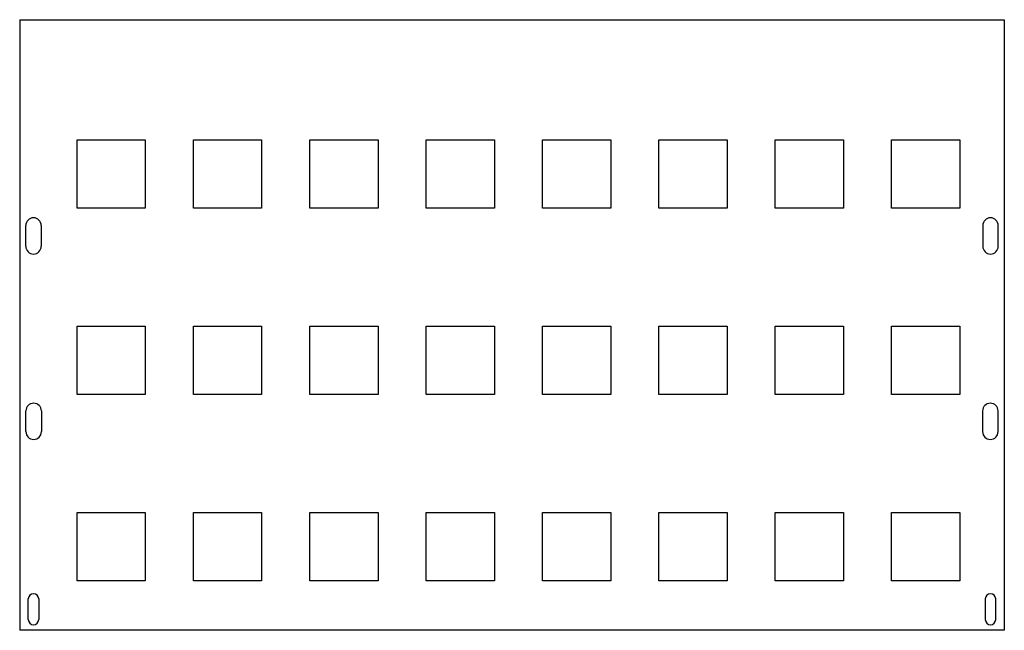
# Model space of a CAD drawing. Header units: millimetres. Extents: x -1839 to 65, y 0 to 1180.
import ezdxf

# ---------------------------------------------------------------- set-up
doc = ezdxf.new("R2010")
doc.units = ezdxf.units.MM

msp = doc.modelspace()

# ---------------------------------------------------------------- linework, layer by layer
at = {"color": 7, "linetype": 'Continuous', "lineweight": 25}
for p, q in [((-1839, 1180), (-1839, 0)), ((-1839, 1180), (65, 1180)), ((65, 1180), (65, 0)), ((-1728.1, 947.9), (-1596.1, 947.9)), ((-1728.1, 815.9), (-1728.1, 947.9)), ((-1596.1, 947.9), (-1596.1, 815.9)), ((-1503.1, 947.9), (-1371.1, 947.9)), ((-1503.1, 815.9), (-1503.1, 947.9)), ((-1371.1, 947.9), (-1371.1, 815.9)), ((-1278.1, 947.9), (-1146.1, 947.9)), ((-1278.1, 815.9), (-1278.1, 947.9)), ((-1146.1, 947.9), (-1146.1, 815.9)), ((-1053.1, 947.9), (-921.1, 947.9)), ((-1053.1, 815.9), (-1053.1, 947.9)), ((-921.1, 947.9), (-921.1, 815.9)), ((-828.1, 947.9), (-696.1, 947.9)), ((-828.1, 815.9), (-828.1, 947.9)), ((-696.1, 947.9), (-696.1, 815.9)), ((-603.1, 947.9), (-471.1, 947.9)), ((-603.1, 815.9), (-603.1, 947.9)), ((-471.1, 947.9), (-471.1, 815.9)), ((-378.1, 947.9), (-246.1, 947.9)), ((-378.1, 815.9), (-378.1, 947.9)), ((-246.1, 947.9), (-246.1, 815.9)), ((-153.1, 947.9), (-21.1, 947.9)), ((-153.1, 815.9), (-153.1, 947.9)), ((-21.1, 947.9), (-21.1, 815.9)), ((-1596.1, 815.9), (-1728.1, 815.9)), ((-1371.1, 815.9), (-1503.1, 815.9)), ((-1146.1, 815.9), (-1278.1, 815.9)), ((-921.1, 815.9), (-1053.1, 815.9)), ((-696.1, 815.9), (-828.1, 815.9)), ((-471.1, 815.9), (-603.1, 815.9)), ((-246.1, 815.9), (-378.1, 815.9)), ((-21.1, 815.9), (-153.1, 815.9)), ((-1827.3, 742.1), (-1827.3, 782.1)), ((-1797.3, 782.1), (-1797.3, 742.1)), ((23.3, 782.1), (23.3, 742.1)), ((53.3, 742.1), (53.3, 782.1)), ((-1728.1, 587.9), (-1596.1, 587.9)), ((-1728.1, 455.9), (-1728.1, 587.9)), ((-1596.1, 587.9), (-1596.1, 455.9)), ((-1503.1, 587.9), (-1371.1, 587.9)), ((-1503.1, 455.9), (-1503.1, 587.9)), ((-1371.1, 587.9), (-1371.1, 455.9)), ((-1278.1, 587.9), (-1146.1, 587.9)), ((-1278.1, 455.9), (-1278.1, 587.9)), ((-1146.1, 587.9), (-1146.1, 455.9)), ((-1053.1, 587.9), (-921.1, 587.9)), ((-1053.1, 455.9), (-1053.1, 587.9)), ((-921.1, 587.9), (-921.1, 455.9)), ((-828.1, 587.9), (-696.1, 587.9)), ((-828.1, 455.9), (-828.1, 587.9)), ((-696.1, 587.9), (-696.1, 455.9)), ((-603.1, 587.9), (-471.1, 587.9)), ((-603.1, 455.9), (-603.1, 587.9)), ((-471.1, 587.9), (-471.1, 455.9)), ((-378.1, 587.9), (-246.1, 587.9)), ((-378.1, 455.9), (-378.1, 587.9)), ((-246.1, 587.9), (-246.1, 455.9)), ((-153.1, 587.9), (-21.1, 587.9)), ((-153.1, 455.9), (-153.1, 587.9)), ((-21.1, 587.9), (-21.1, 455.9)), ((-1596.1, 455.9), (-1728.1, 455.9)), ((-1371.1, 455.9), (-1503.1, 455.9)), ((-1146.1, 455.9), (-1278.1, 455.9)), ((-921.1, 455.9), (-1053.1, 455.9)), ((-696.1, 455.9), (-828.1, 455.9)), ((-471.1, 455.9), (-603.1, 455.9)), ((-246.1, 455.9), (-378.1, 455.9)), ((-21.1, 455.9), (-153.1, 455.9)), ((-1827, 383.9), (-1827, 423.9)), ((-1797, 423.9), (-1797, 383.9)), ((23, 423.9), (23, 383.9)), ((53, 383.9), (53, 423.9)), ((-1728.1, 227.9), (-1596.1, 227.9)), ((-1728.1, 95.9), (-1728.1, 227.9)), ((-1596.1, 227.9), (-1596.1, 95.9)), ((-1503.1, 227.9), (-1371.1, 227.9)), ((-1503.1, 95.9), (-1503.1, 227.9)), ((-1371.1, 227.9), (-1371.1, 95.9)), ((-1278.1, 227.9), (-1146.1, 227.9)), ((-1278.1, 95.9), (-1278.1, 227.9)), ((-1146.1, 227.9), (-1146.1, 95.9)), ((-1053.1, 227.9), (-921.1, 227.9)), ((-1053.1, 95.9), (-1053.1, 227.9)), ((-921.1, 227.9), (-921.1, 95.9)), ((-828.1, 227.9), (-696.1, 227.9)), ((-828.1, 95.9), (-828.1, 227.9)), ((-696.1, 227.9), (-696.1, 95.9)), ((-603.1, 227.9), (-471.1, 227.9)), ((-603.1, 95.9), (-603.1, 227.9)), ((-471.1, 227.9), (-471.1, 95.9)), ((-378.1, 227.9), (-246.1, 227.9)), ((-378.1, 95.9), (-378.1, 227.9)), ((-246.1, 227.9), (-246.1, 95.9)), ((-153.1, 227.9), (-21.1, 227.9)), ((-153.1, 95.9), (-153.1, 227.9)), ((-21.1, 227.9), (-21.1, 95.9)), ((-1596.1, 95.9), (-1728.1, 95.9)), ((-1371.1, 95.9), (-1503.1, 95.9)), ((-1146.1, 95.9), (-1278.1, 95.9)), ((-921.1, 95.9), (-1053.1, 95.9)), ((-696.1, 95.9), (-828.1, 95.9)), ((-471.1, 95.9), (-603.1, 95.9)), ((-246.1, 95.9), (-378.1, 95.9)), ((-21.1, 95.9), (-153.1, 95.9)), ((-1822.3, 20.6), (-1822.3, 60.6)), ((-1802.3, 60.6), (-1802.3, 20.6)), ((28.3, 60.6), (28.3, 20.6)), ((48.3, 20.6), (48.3, 60.6)), ((65, 0), (-1839, 0))]:
    msp.add_line(p, q, dxfattribs=at)
for centre, radius, start, end in [((-1812.3, 782.1), 15, 0, 180), ((38.3, 782.1), 15, 0, 180), ((-1812.3, 742.1), 15, 180, 0), ((38.3, 742.1), 15, 180, 0), ((-1812, 423.9), 15, 0, 180), ((38, 423.9), 15, 0, 180), ((-1812, 383.9), 15, 180, 0), ((38, 383.9), 15, 180, 0), ((-1812.3, 60.6), 10, 0, 180), ((38.3, 60.6), 10, 0, 180), ((-1812.3, 20.6), 10, 180, 0), ((38.3, 20.6), 10, 180, 0)]:
    msp.add_arc(centre, radius, start, end, dxfattribs=at)

doc.saveas('drawing.dxf')
